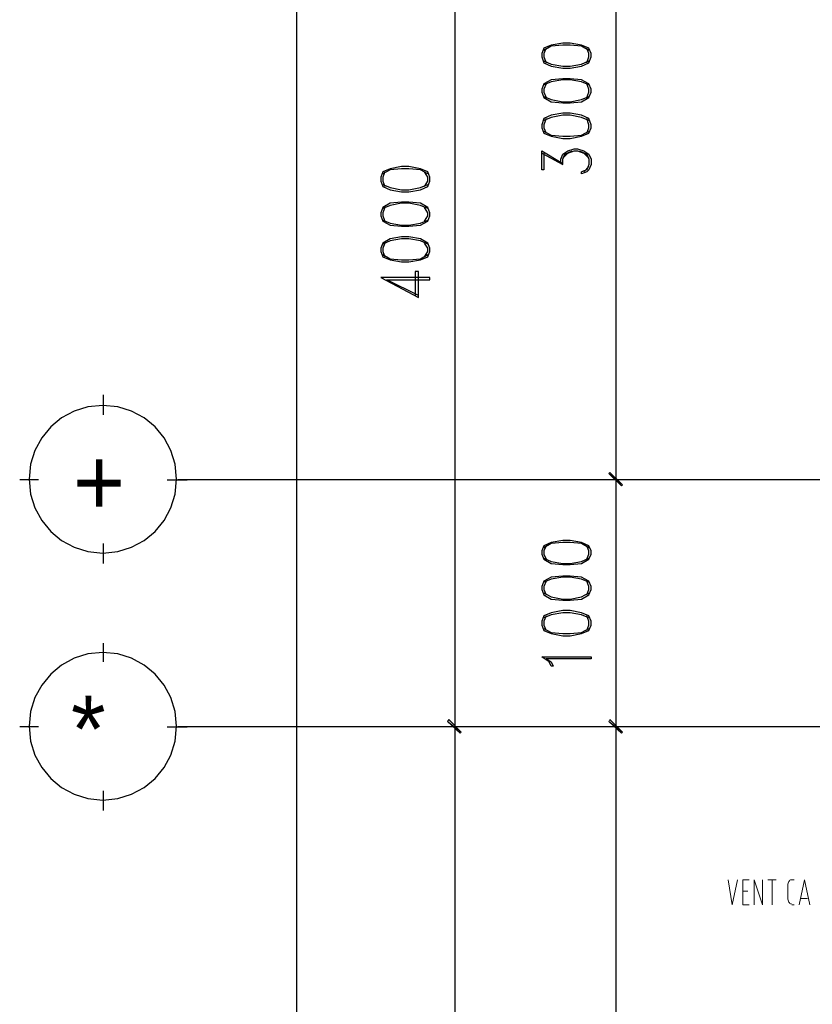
# Model space of a CAD drawing. Header units: millimetres. Extents: x 0 to 420, y 0 to 297.
# Tile 51 of 68: x 210 to 242, y 192 to 232. Entities that reach past the tile are written whole.
import ezdxf

# ---------------------------------------------------------------- set-up
doc = ezdxf.new("R2010")
doc.units = ezdxf.units.MM
for name, color, linetype in [('FILL_000000', 7, 'Continuous'), ('LINE_000000', 7, 'Continuous'), ('TEXT', 7, 'Continuous')]:
    doc.layers.add(name, color=color, linetype=linetype)

msp = doc.modelspace()

# ---------------------------------------------------------------- hatches: boundary and pattern name
at = {"layer": 'FILL_000000'}
h = msp.add_hatch(color=7, dxfattribs=at)
h.dxf.hatch_style = 1
h.paths.add_polyline_path([(234.357, 213.106), (233.807, 213.572), (233.849, 213.614), (234.357, 213.106)])
h = msp.add_hatch(color=7, dxfattribs=at)
h.dxf.hatch_style = 1
h.paths.add_polyline_path([(233.849, 213.614), (233.807, 213.572), (234.357, 213.106), (233.849, 213.614)])
h = msp.add_hatch(color=7, dxfattribs=at)
h.dxf.hatch_style = 1
h.paths.add_polyline_path([(234.315, 213.064), (234.357, 213.106), (233.807, 213.572), (234.315, 213.064)])
h = msp.add_hatch(color=7, dxfattribs=at)
h.dxf.hatch_style = 1
h.paths.add_polyline_path([(233.807, 213.572), (234.357, 213.106), (234.315, 213.064), (233.807, 213.572)])
h = msp.add_hatch(color=7, dxfattribs=at)
h.dxf.hatch_style = 1
h.paths.add_polyline_path([(227.33, 203.623), (227.288, 203.539), (227.838, 203.115), (227.33, 203.623)])
h = msp.add_hatch(color=7, dxfattribs=at)
h.dxf.hatch_style = 1
h.paths.add_polyline_path([(227.838, 203.115), (227.288, 203.539), (227.33, 203.623), (227.838, 203.115)])
h = msp.add_hatch(color=7, dxfattribs=at)
h.dxf.hatch_style = 1
h.paths.add_polyline_path([(227.288, 203.539), (227.838, 203.115), (227.796, 203.073), (227.288, 203.539)])
h = msp.add_hatch(color=7, dxfattribs=at)
h.dxf.hatch_style = 1
h.paths.add_polyline_path([(227.796, 203.073), (227.838, 203.115), (227.288, 203.539), (227.796, 203.073)])
h = msp.add_hatch(color=7, dxfattribs=at)
h.dxf.hatch_style = 1
h.paths.add_polyline_path([(234.357, 203.115), (233.807, 203.539), (233.849, 203.623), (234.357, 203.115)])
h = msp.add_hatch(color=7, dxfattribs=at)
h.dxf.hatch_style = 1
h.paths.add_polyline_path([(233.849, 203.623), (233.807, 203.539), (234.357, 203.115), (233.849, 203.623)])
h = msp.add_hatch(color=7, dxfattribs=at)
h.dxf.hatch_style = 1
h.paths.add_polyline_path([(234.315, 203.073), (234.357, 203.115), (233.807, 203.539), (234.315, 203.073)])
h = msp.add_hatch(color=7, dxfattribs=at)
h.dxf.hatch_style = 1
h.paths.add_polyline_path([(233.807, 203.539), (234.357, 203.115), (234.315, 203.073), (233.807, 203.539)])

# ---------------------------------------------------------------- linework, layer by layer
at = {"layer": 'LINE_000000', "lineweight": 25}
for p, q in [((221.192, 83.354), (221.192, 243.332)), ((227.584, 243.332), (227.584, 203.327)), ((234.103, 213.318), (234.103, 243.332)), ((231.098, 226.526), (231.944, 226.06)), ((233.003, 225.975), (232.791, 225.764)), ((213.36, 215.942), (213.36, 216.747)), ((210.735, 213.318), (209.973, 213.318)), ((215.942, 213.318), (216.747, 213.318)), ((335.28, 213.318), (216.366, 213.318)), ((241.808, 213.318), (233.341, 213.318)), ((241.808, 213.318), (233.341, 213.318)), ((234.103, 203.327), (234.103, 213.318)), ((213.36, 209.931), (213.36, 210.735)), ((213.36, 205.952), (213.36, 206.714)), ((210.735, 203.327), (209.973, 203.327)), ((215.942, 203.327), (216.747, 203.327)), ((318.939, 203.327), (216.366, 203.327)), ((232.325, 203.327), (226.822, 203.327)), ((232.325, 203.327), (226.822, 203.327)), ((227.584, 203.327), (227.584, 124.079)), ((240.834, 203.327), (233.341, 203.327)), ((241.808, 203.327), (233.341, 203.327)), ((234.103, 165.947), (234.103, 203.327)), ((213.36, 199.94), (213.36, 200.745))]:
    msp.add_line(p, q, dxfattribs=at)
at = {"layer": 'LINE_000000', "lineweight": 13}
for p, q in [((240.242, 197.146), (240.58, 197.146)), ((240.411, 196.13), (240.411, 197.146)), ((241.215, 197.146), (241.3, 197.146)), ((239.437, 196.681), (239.226, 196.681)), ((241.046, 196.384), (241.046, 196.892)), ((241.85, 196.384), (241.596, 196.384)), ((241.3, 196.13), (241.215, 196.13))]:
    msp.add_line(p, q, dxfattribs=at)
at = {"layer": 'LINE_000000', "lineweight": 25}
for points in [[(231.098, 230.42), (231.182, 230.166), (231.479, 230.039), (231.944, 229.955), (232.241, 229.955), (232.706, 230.039), (233.003, 230.166), (233.087, 230.42), (233.087, 230.547), (233.003, 230.759), (232.706, 230.886), (232.241, 230.971), (231.944, 230.971), (231.479, 230.886), (231.182, 230.759), (231.098, 230.547), (231.098, 230.42)], [(231.098, 228.981), (231.182, 228.769), (231.479, 228.6), (231.944, 228.558), (232.241, 228.558), (232.706, 228.6), (233.003, 228.769), (233.087, 228.981), (233.087, 229.108), (233.003, 229.32), (232.706, 229.489), (232.241, 229.531), (231.944, 229.531), (231.479, 229.489), (231.182, 229.32), (231.098, 229.108), (231.098, 228.981)], [(231.098, 227.542), (231.182, 227.33), (231.479, 227.203), (231.944, 227.118), (232.241, 227.118), (232.706, 227.203), (233.003, 227.33), (233.087, 227.542), (233.087, 227.669), (233.003, 227.923), (232.706, 228.05), (232.241, 228.134), (231.944, 228.134), (231.479, 228.05), (231.182, 227.923), (231.098, 227.669), (231.098, 227.542)], [(224.578, 225.383), (224.663, 225.171), (224.959, 225.044), (225.425, 224.959), (225.721, 224.959), (226.187, 225.044), (226.483, 225.171), (226.568, 225.383), (226.568, 225.552), (226.483, 225.764), (226.187, 225.891), (225.721, 225.975), (225.425, 225.975), (224.959, 225.891), (224.663, 225.764), (224.578, 225.552), (224.578, 225.383)], [(224.578, 223.986), (224.663, 223.774), (224.959, 223.605), (225.425, 223.562), (225.721, 223.562), (226.187, 223.605), (226.483, 223.774), (226.568, 223.986), (226.568, 224.113), (226.483, 224.324), (226.187, 224.494), (225.721, 224.536), (225.425, 224.536), (224.959, 224.494), (224.663, 224.324), (224.578, 224.113), (224.578, 223.986)], [(224.578, 222.546), (224.663, 222.335), (224.959, 222.208), (225.425, 222.123), (225.721, 222.123), (226.187, 222.208), (226.483, 222.335), (226.568, 222.546), (226.568, 222.673), (226.483, 222.885), (226.187, 223.054), (225.721, 223.139), (225.425, 223.139), (224.959, 223.054), (224.663, 222.885), (224.578, 222.673), (224.578, 222.546)], [(216.323, 213.339), (216.263, 213.94), (216.089, 214.501), (215.814, 215.007), (215.449, 215.449), (215.007, 215.814), (214.501, 216.089), (213.94, 216.263), (213.339, 216.323), (212.737, 216.263), (212.177, 216.089), (211.67, 215.814), (211.228, 215.449), (210.864, 215.007), (210.589, 214.501), (210.415, 213.94), (210.354, 213.339), (210.415, 212.737), (210.589, 212.177), (210.864, 211.67), (211.228, 211.228), (211.67, 210.864), (212.177, 210.589), (212.737, 210.415), (213.339, 210.354), (213.94, 210.415), (214.501, 210.589), (215.007, 210.864), (215.449, 211.228), (215.814, 211.67), (216.089, 212.177), (216.263, 212.737), (216.323, 213.339)], [(231.098, 210.312), (231.182, 210.1), (231.479, 209.931), (231.944, 209.889), (232.241, 209.889), (232.706, 209.931), (233.003, 210.1), (233.087, 210.312), (233.087, 210.439), (233.003, 210.651), (232.706, 210.778), (232.241, 210.862), (231.944, 210.862), (231.479, 210.778), (231.182, 210.651), (231.098, 210.439), (231.098, 210.312)], [(231.098, 208.873), (231.182, 208.661), (231.479, 208.492), (231.944, 208.449), (232.241, 208.449), (232.706, 208.492), (233.003, 208.661), (233.087, 208.873), (233.087, 209), (233.003, 209.211), (232.706, 209.381), (232.241, 209.423), (231.944, 209.423), (231.479, 209.381), (231.182, 209.211), (231.098, 209), (231.098, 208.873)], [(231.098, 207.433), (231.182, 207.222), (231.479, 207.095), (231.944, 207.01), (232.241, 207.01), (232.706, 207.095), (233.003, 207.222), (233.087, 207.433), (233.087, 207.603), (233.003, 207.814), (232.706, 207.941), (232.241, 208.026), (231.944, 208.026), (231.479, 207.941), (231.182, 207.814), (231.098, 207.603), (231.098, 207.433)], [(216.323, 203.348), (216.263, 203.95), (216.089, 204.51), (215.814, 205.017), (215.449, 205.459), (215.007, 205.823), (214.501, 206.098), (213.94, 206.272), (213.339, 206.333), (212.737, 206.272), (212.177, 206.098), (211.67, 205.823), (211.228, 205.459), (210.864, 205.017), (210.589, 204.51), (210.415, 203.95), (210.354, 203.348), (210.415, 202.747), (210.589, 202.186), (210.864, 201.68), (211.228, 201.238), (211.67, 200.873), (212.177, 200.598), (212.737, 200.424), (213.339, 200.364), (213.94, 200.424), (214.501, 200.598), (215.007, 200.873), (215.449, 201.238), (215.814, 201.68), (216.089, 202.186), (216.263, 202.747), (216.323, 203.348)], [(233.087, 206.163), (233.087, 206.079), (231.267, 206.079), (231.479, 205.952), (231.563, 205.782), (231.479, 205.782), (231.394, 205.952), (231.098, 206.163), (233.087, 206.163)]]:
    msp.add_lwpolyline(points, close=True, dxfattribs=at)
for points in [[(233.003, 230.674), (232.706, 230.844), (232.241, 230.886), (231.944, 230.886), (231.479, 230.844), (231.182, 230.674)], [(231.267, 230.759), (231.182, 230.547), (231.182, 230.42), (231.267, 230.166)], [(232.918, 230.166), (233.003, 230.42), (233.003, 230.547), (232.918, 230.759)], [(231.182, 230.251), (231.479, 230.124), (231.944, 230.039), (232.241, 230.039), (232.706, 230.124), (233.003, 230.251)], [(233.003, 229.277), (232.706, 229.404), (232.241, 229.489), (231.944, 229.489), (231.479, 229.404), (231.182, 229.277)], [(231.267, 229.32), (231.182, 229.108), (231.182, 228.981), (231.267, 228.769)], [(232.918, 228.769), (233.003, 228.981), (233.003, 229.108), (232.918, 229.32)], [(231.182, 228.812), (231.479, 228.685), (231.944, 228.6), (232.241, 228.6), (232.706, 228.685), (233.003, 228.812)], [(233.003, 227.838), (232.706, 227.965), (232.241, 228.05), (231.944, 228.05), (231.479, 227.965), (231.182, 227.838)], [(231.267, 227.923), (231.182, 227.669), (231.182, 227.542), (231.267, 227.33)], [(232.918, 227.33), (233.003, 227.542), (233.003, 227.669), (232.918, 227.923)], [(231.182, 227.415), (231.479, 227.245), (231.944, 227.203), (232.241, 227.203), (232.706, 227.245), (233.003, 227.415)], [(231.182, 226.526), (231.182, 225.848), (231.098, 225.848), (231.098, 226.61), (231.944, 226.102)], [(231.86, 226.102), (231.86, 226.272), (231.944, 226.483), (232.156, 226.61), (232.41, 226.695), (232.537, 226.695), (232.791, 226.61), (233.003, 226.483), (233.087, 226.272), (233.087, 226.06), (233.003, 225.848), (232.918, 225.764), (232.706, 225.679), (232.706, 225.764)], [(231.944, 226.06), (231.944, 226.272), (232.029, 226.483), (232.325, 226.61)], [(231.944, 226.314), (232.156, 226.526), (232.41, 226.61), (232.537, 226.61), (232.791, 226.526), (233.003, 226.314)], [(232.622, 226.61), (232.918, 226.483), (233.003, 226.272), (233.003, 226.06), (232.918, 225.848), (232.706, 225.764)], [(226.483, 225.679), (226.187, 225.848), (225.721, 225.891), (225.425, 225.891), (224.959, 225.848), (224.663, 225.679)], [(224.748, 225.764), (224.663, 225.552), (224.663, 225.383), (224.748, 225.171)], [(226.356, 225.171), (226.483, 225.383), (226.483, 225.552), (226.356, 225.764)], [(224.663, 225.256), (224.959, 225.129), (225.425, 225.044), (225.721, 225.044), (226.187, 225.129), (226.483, 225.256)], [(226.483, 224.282), (226.187, 224.409), (225.721, 224.494), (225.425, 224.494), (224.959, 224.409), (224.663, 224.282)], [(224.748, 224.324), (224.663, 224.113), (224.663, 223.986), (224.748, 223.774)], [(226.356, 223.774), (226.483, 223.986), (226.483, 224.113), (226.356, 224.324)], [(224.663, 223.816), (224.959, 223.689), (225.425, 223.605), (225.721, 223.605), (226.187, 223.689), (226.483, 223.816)], [(226.483, 222.843), (226.187, 222.97), (225.721, 223.054), (225.425, 223.054), (224.959, 222.97), (224.663, 222.843)], [(224.748, 222.885), (224.663, 222.673), (224.663, 222.546), (224.748, 222.335)], [(226.356, 222.335), (226.483, 222.546), (226.483, 222.673), (226.356, 222.885)], [(224.663, 222.419), (224.959, 222.25), (225.425, 222.208), (225.721, 222.208), (226.187, 222.25), (226.483, 222.419)], [(226.102, 220.768), (224.832, 221.403), (226.568, 221.403), (226.568, 221.488), (224.578, 221.488), (226.102, 220.684), (226.102, 221.742), (225.975, 221.742), (225.975, 220.768)], [(233.003, 210.566), (232.706, 210.735), (232.241, 210.778), (231.944, 210.778), (231.479, 210.735), (231.182, 210.566)], [(231.267, 210.651), (231.182, 210.439), (231.182, 210.312), (231.267, 210.1)], [(232.918, 210.1), (233.003, 210.312), (233.003, 210.439), (232.918, 210.651)], [(231.182, 210.143), (231.479, 210.016), (231.944, 209.931), (232.241, 209.931), (232.706, 210.016), (233.003, 210.143)], [(233.003, 209.169), (232.706, 209.296), (232.241, 209.381), (231.944, 209.381), (231.479, 209.296), (231.182, 209.169)], [(231.267, 209.211), (231.182, 209), (231.182, 208.873), (231.267, 208.661)], [(232.918, 208.661), (233.003, 208.873), (233.003, 209), (232.918, 209.211)], [(231.182, 208.746), (231.479, 208.576), (231.944, 208.492), (232.241, 208.492), (232.706, 208.576), (233.003, 208.746)], [(233.003, 207.73), (232.706, 207.857), (232.241, 207.941), (231.944, 207.941), (231.479, 207.857), (231.182, 207.73)], [(231.267, 207.814), (231.182, 207.603), (231.182, 207.433), (231.267, 207.222)], [(232.918, 207.222), (233.003, 207.433), (233.003, 207.603), (232.918, 207.814)], [(231.182, 207.306), (231.479, 207.137), (231.944, 207.095), (232.241, 207.095), (232.706, 207.137), (233.003, 207.306)]]:
    msp.add_lwpolyline(points, dxfattribs=at)
at = {"layer": 'LINE_000000', "lineweight": 0}
for points in [[(234.357, 213.106), (233.807, 213.572), (233.849, 213.614), (234.357, 213.106)], [(233.849, 213.614), (233.807, 213.572), (234.357, 213.106), (233.849, 213.614)], [(234.315, 213.064), (234.357, 213.106), (233.807, 213.572), (234.315, 213.064)], [(233.807, 213.572), (234.357, 213.106), (234.315, 213.064), (233.807, 213.572)], [(227.33, 203.623), (227.288, 203.539), (227.838, 203.115), (227.33, 203.623)], [(227.838, 203.115), (227.288, 203.539), (227.33, 203.623), (227.838, 203.115)], [(227.288, 203.539), (227.838, 203.115), (227.796, 203.073), (227.288, 203.539)], [(227.796, 203.073), (227.838, 203.115), (227.288, 203.539), (227.796, 203.073)], [(234.357, 203.115), (233.807, 203.539), (233.849, 203.623), (234.357, 203.115)], [(233.849, 203.623), (233.807, 203.539), (234.357, 203.115), (233.849, 203.623)], [(234.315, 203.073), (234.357, 203.115), (233.807, 203.539), (234.315, 203.073)], [(233.807, 203.539), (234.357, 203.115), (234.315, 203.073), (233.807, 203.539)]]:
    msp.add_lwpolyline(points, close=True, dxfattribs=at)
at = {"layer": 'LINE_000000', "lineweight": 13}
for points in [[(238.633, 197.146), (238.802, 196.13), (239.014, 197.146)], [(239.48, 196.13), (239.226, 196.13), (239.226, 197.146), (239.48, 197.146)], [(239.691, 196.13), (239.691, 197.146), (240.03, 196.13), (240.03, 197.146)], [(241.194, 197.146), (241.164, 197.142), (241.136, 197.128), (241.111, 197.107), (241.089, 197.078), (241.071, 197.044), (241.058, 197.004), (241.049, 196.96), (241.046, 196.913)], [(241.512, 196.13), (241.723, 197.146), (241.935, 196.13)], [(241.046, 196.405), (241.049, 196.359), (241.058, 196.315), (241.071, 196.275), (241.089, 196.241), (241.111, 196.212), (241.136, 196.191), (241.164, 196.177), (241.194, 196.173)]]:
    msp.add_lwpolyline(points, dxfattribs=at)

# ---------------------------------------------------------------- texts
at = {"layer": 'TEXT'}
for s, p in [('+', (212.132, 211.878)), ('*', (212.048, 201.888))]:
    msp.add_text(s, height=2.699, dxfattribs=at).set_placement(p)

doc.saveas('drawing.dxf')
